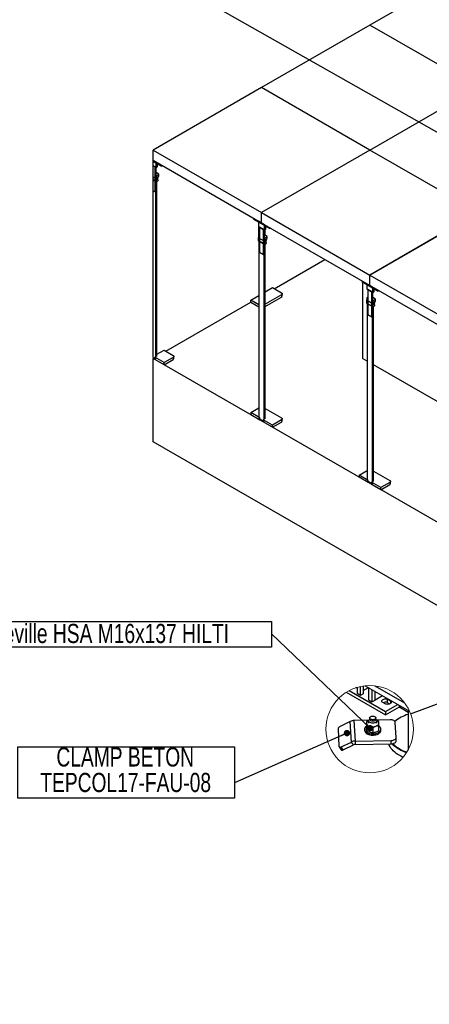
# Model space of a CAD drawing. Header units: millimetres. Extents: x 0 to 841, y 0 to 594.
# Tile 196 of 256: x 548 to 612, y 320 to 474. Entities that reach past the tile are written whole.
import ezdxf

# ---------------------------------------------------------------- set-up
doc = ezdxf.new("R2010")
doc.units = ezdxf.units.MM
doc.layers.add('NOTES', color=6, linetype='Continuous')
doc.layers.add('TRAIT-FORT', color=4, linetype='Continuous', lineweight=25)
doc.styles.add('SLDTEXTSTYLE0', font='TXT', dxfattribs={"width": 0.75})
doc.dimstyles.new('SLDDIMSTYLE2', dxfattribs={"dimtxt": 0.18, "dimasz": 2, "dimexe": 0, "dimexo": 0.0625, "dimgap": 0, "dimtad": 0, "dimtih": 1, "dimtoh": 1, "dimdec": 0, "dimrnd": 1e-09, "dimzin": 0, "dimdsep": 46, "dimtxsty": 'Standard', "dimblk1": 'NONE', "dimblk2": 'NONE', "dimsah": 1, "dimcen": 0.09, "dimadec": 0, "dimazin": 0, "dimtfac": 2, "dimtdec": 0, "dimtofl": 0, "dimtmove": 0, "dimatfit": 3, "dimldrblk": 'NONE', "dimfxl": 1, "dimfrac": 2, "dimtolj": 1, "dimtzin": 0, "dimarcsym": 0})
doc.dimstyles.new('SLDDIMSTYLE4', dxfattribs={"dimtxt": 0.18, "dimasz": 1, "dimexe": 0, "dimexo": 0.0625, "dimgap": 0, "dimtad": 0, "dimtih": 1, "dimtoh": 1, "dimdec": 0, "dimrnd": 1e-09, "dimzin": 0, "dimdsep": 46, "dimtxsty": 'Standard', "dimblk1": 'DOT', "dimblk2": 'DOT', "dimsah": 1, "dimcen": 0.09, "dimadec": 0, "dimazin": 0, "dimtfac": 1, "dimtdec": 0, "dimtofl": 0, "dimtmove": 0, "dimatfit": 3, "dimldrblk": 'DOT', "dimfxl": 1, "dimfrac": 2, "dimtolj": 1, "dimtzin": 0, "dimarcsym": 0})

# ---------------------------------------------------------------- blocks, each defined once
blk = doc.blocks.new('_None')
blk = doc.blocks.new('SW_NOTE_7')
at = {"layer": 'NOTES', "color": 0}
for p, q in [((-33.96, -2.39), (-33.96, 5.66)), ((-33.96, 5.66), (0, 5.66)), ((0, 5.66), (0, -2.39)), ((0, -2.39), (-33.96, -2.39))]:
    blk.add_line(p, q, dxfattribs=at)
at = {"layer": 'NOTES', "color": 0, "char_height": 3, "attachment_point": 2, "style": 'SLDTEXTSTYLE0'}
for s, insert in [('CLAMP BETON', (-17.14, 5.58)), ('TEPCOL17-FAU-08', (-17.07, 1.58))]:
    blk.add_mtext(s, dxfattribs=dict(at, insert=insert))
blk = doc.blocks.new('_Dot')
at = {"color": 0, "linetype": 'ByBlock', "lineweight": -2}
blk.add_line((-0.5, 0), (-1, 0), dxfattribs=at)
at = {"color": 0, "linetype": 'ByBlock', "const_width": 0.5}
blk.add_lwpolyline([(-0.25, 0, 1), (0.25, 0, 1)], format="xyb", close=True, dxfattribs=at)
blk = doc.blocks.new('SW_NOTE_8')
at = {"layer": 'NOTES', "color": 0}
for p, q in [((-52.33, -2.11), (-52.33, 1.91)), ((-52.33, 1.91), (0, 1.91)), ((0, 1.91), (0, -2.11)), ((0, -2.11), (-52.33, -2.11))]:
    blk.add_line(p, q, dxfattribs=at)
at = {"layer": 'NOTES', "color": 0, "insert": (-26.23, 1.54), "char_height": 3, "attachment_point": 2, "style": 'SLDTEXTSTYLE0'}
blk.add_mtext('Cheville HSA M16x137 HILTI', dxfattribs=at)

msp = doc.modelspace()

# ---------------------------------------------------------------- linework, layer by layer
at = {"color": 7, "linetype": 'Continuous', "lineweight": 18}
msp.add_circle((602.794, 362.654), 6.848, dxfattribs=at)
at = {"layer": 'TRAIT-FORT', "color": 4, "linetype": 'Continuous', "lineweight": 25}
for p, q in [((619.797, 482.809), (602.826, 473.012)), ((602.826, 473.012), (585.856, 463.215)), ((619.797, 463.215), (602.826, 473.012)), ((585.856, 463.215), (568.885, 453.419)), ((602.826, 453.419), (585.856, 463.215)), ((602.826, 453.419), (619.797, 463.215)), ((568.885, 453.419), (585.856, 443.622)), ((568.885, 451.785), (568.885, 453.419)), ((602.826, 453.419), (585.856, 443.622)), ((619.797, 443.622), (602.826, 453.419)), ((585.856, 441.989), (568.885, 451.785)), ((568.885, 450.969), (568.885, 451.785)), ((569.366, 451.508), (568.885, 451.785)), ((568.885, 451.785), (570.176, 451.04)), ((568.885, 451.655), (568.885, 451.785)), ((568.885, 451.655), (570.176, 450.909)), ((568.885, 450.969), (569.366, 450.691)), ((568.885, 447.049), (568.885, 450.969)), ((569.196, 450.789), (568.885, 450.969)), ((569.196, 446.87), (569.196, 450.789)), ((569.325, 449.665), (569.325, 450.715)), ((569.366, 450.691), (569.366, 451.508)), ((569.565, 450.969), (569.565, 451.262)), ((570.176, 450.909), (570.176, 451.04)), ((570.29, 450.975), (570.176, 450.909)), ((569.409, 448.873), (568.885, 449.175)), ((568.885, 448.734), (568.885, 449.175)), ((569.331, 449.408), (569.196, 449.486)), ((569.196, 449.159), (569.196, 449.486)), ((569.331, 449.082), (569.196, 449.159)), ((569.325, 449.919), (569.331, 449.922)), ((569.776, 449.665), (569.331, 449.922)), ((569.331, 449.408), (569.776, 449.665)), ((569.331, 449.408), (569.331, 449.082)), ((569.331, 449.082), (569.776, 449.339)), ((569.625, 448.734), (569.625, 449.175)), ((569.776, 449.339), (569.776, 449.665)), ((568.885, 448.734), (569.409, 448.432)), ((568.885, 420.923), (568.885, 448.734)), ((569.295, 448.498), (568.885, 448.734)), ((569.295, 420.686), (569.295, 448.498)), ((569.409, 448.432), (569.409, 448.873)), ((569.465, 421.083), (569.465, 448.469)), ((568.885, 447.049), (569.196, 446.87)), ((585.856, 443.622), (602.826, 433.825)), ((585.856, 441.989), (585.856, 443.622)), ((602.826, 433.825), (619.797, 443.622)), ((584.565, 442.734), (587.147, 441.243)), ((584.565, 442.734), (584.565, 442.603)), ((584.565, 442.603), (587.147, 441.113)), ((585.375, 442.266), (585.375, 441.45)), ((586.337, 441.711), (585.375, 442.266)), ((585.375, 441.45), (586.337, 440.894)), ((602.826, 432.192), (585.856, 441.989)), ((586.337, 440.894), (586.337, 441.711)), ((586.536, 441.172), (586.536, 441.465)), ((585.545, 440.203), (585.41, 440.126)), ((585.545, 440.048), (585.41, 440.126)), ((585.41, 439.799), (585.41, 440.126)), ((585.446, 440.146), (585.446, 441.409)), ((586.167, 440.992), (585.545, 441.352)), ((585.545, 441.352), (585.545, 437.432)), ((585.545, 440.048), (585.545, 439.721)), ((586.167, 437.073), (586.167, 440.992)), ((586.296, 439.868), (586.296, 440.918)), ((586.747, 439.868), (586.296, 440.129)), ((586.436, 440.048), (586.436, 440.967)), ((587.147, 441.113), (587.147, 441.243)), ((587.26, 441.178), (587.147, 441.113)), ((613.999, 440.274), (602.826, 433.825)), ((585.333, 439.681), (585.333, 439.24)), ((586.379, 439.076), (585.333, 439.681)), ((585.333, 439.24), (586.379, 438.635)), ((585.545, 439.721), (585.41, 439.799)), ((585.446, 439.734), (585.446, 439.779)), ((585.446, 439.174), (585.446, 411.363)), ((586.266, 438.701), (585.446, 439.174)), ((586.301, 439.611), (586.167, 439.689)), ((586.167, 439.362), (586.167, 439.689)), ((586.301, 439.285), (586.167, 439.362)), ((586.266, 410.889), (586.266, 438.701)), ((586.301, 439.611), (586.747, 439.868)), ((586.301, 439.611), (586.301, 439.285)), ((586.301, 439.285), (586.747, 439.542)), ((586.379, 438.635), (586.379, 439.076)), ((586.436, 411.287), (586.436, 438.672)), ((586.596, 438.938), (586.596, 439.378)), ((586.747, 439.542), (586.747, 439.868)), ((585.545, 437.432), (586.167, 437.073)), ((587.836, 431.697), (595.76, 436.271)), ((602.826, 432.192), (602.826, 433.825)), ((602.826, 433.825), (619.797, 424.028)), ((601.535, 432.937), (604.118, 431.446)), ((601.535, 432.937), (601.535, 432.806)), ((601.535, 432.806), (604.118, 431.316)), ((601.667, 432.73), (601.667, 420.757)), ((602.346, 432.469), (602.346, 431.653)), ((603.307, 431.914), (602.346, 432.469)), ((619.797, 422.395), (602.826, 432.192)), ((584.159, 429.901), (585.446, 430.644)), ((586.436, 431.215), (587.553, 431.86)), ((588.967, 430.717), (586.436, 429.256)), ((587.553, 431.86), (588.967, 431.044)), ((588.967, 430.717), (588.967, 430.39)), ((589.084, 430.554), (589.084, 430.88)), ((602.346, 431.653), (603.307, 431.098)), ((602.515, 431.555), (602.515, 427.635)), ((603.138, 431.195), (602.515, 431.555)), ((603.138, 427.276), (603.138, 431.195)), ((603.266, 430.072), (603.266, 431.121)), ((603.307, 431.098), (603.307, 431.914)), ((603.506, 431.375), (603.506, 431.668)), ((604.118, 431.316), (604.118, 431.446)), ((604.231, 431.381), (604.118, 431.316)), ((570.865, 421.9), (584.159, 429.574)), ((585.446, 429.158), (584.159, 429.901)), ((584.159, 429.574), (584.159, 429.901)), ((584.159, 429.574), (585.446, 428.831)), ((586.436, 428.929), (588.967, 430.39)), ((603.35, 429.28), (602.303, 429.884)), ((602.303, 429.884), (602.303, 429.443)), ((602.303, 429.443), (603.35, 428.839)), ((602.515, 430.406), (602.381, 430.329)), ((602.515, 430.251), (602.381, 430.329)), ((602.381, 430.002), (602.381, 430.329)), ((602.515, 429.925), (602.381, 430.002)), ((602.416, 429.377), (602.416, 401.566)), ((603.237, 428.904), (602.416, 429.377)), ((602.515, 430.251), (602.515, 429.925)), ((603.272, 429.814), (603.138, 429.892)), ((603.138, 429.565), (603.138, 429.892)), ((603.272, 429.488), (603.138, 429.565)), ((603.717, 430.072), (603.266, 430.332)), ((603.272, 429.814), (603.717, 430.072)), ((603.272, 429.814), (603.272, 429.488)), ((603.272, 429.488), (603.717, 429.745)), ((603.35, 428.839), (603.35, 429.28)), ((603.566, 429.141), (603.566, 429.582)), ((603.717, 429.745), (603.717, 430.072)), ((602.515, 427.635), (603.138, 427.276)), ((603.237, 401.093), (603.237, 428.904)), ((603.406, 401.49), (603.406, 428.875)), ((569.465, 421.418), (570.582, 422.063)), ((570.582, 422.063), (571.997, 421.247)), ((568.885, 420.923), (569.295, 420.686)), ((568.885, 420.757), (569.029, 420.84)), ((568.885, 407.692), (568.885, 420.757)), ((721.62, 332.585), (568.885, 420.757)), ((569.14, 420.936), (569.14, 420.61)), ((570.582, 420.104), (569.14, 420.936)), ((570.582, 419.777), (569.14, 420.61)), ((571.997, 420.92), (570.582, 420.104)), ((570.582, 419.777), (571.997, 420.594)), ((570.582, 419.777), (570.582, 420.104)), ((571.997, 420.92), (571.997, 420.594)), ((572.114, 420.757), (572.114, 421.083)), ((602.416, 420.325), (601.667, 420.757)), ((615.964, 412.504), (603.406, 419.753)), ((584.159, 412.266), (585.446, 413.009)), ((585.601, 411.434), (584.159, 412.266)), ((584.159, 412.266), (584.159, 411.94)), ((586.436, 412.911), (588.967, 411.45)), ((585.601, 411.107), (584.159, 411.94)), ((585.446, 411.363), (586.266, 410.889)), ((585.601, 411.107), (585.601, 411.434)), ((586.111, 411.139), (586.111, 410.813)), ((587.553, 410.307), (586.111, 411.139)), ((587.553, 409.98), (586.111, 410.813)), ((588.967, 411.123), (587.553, 410.307)), ((587.553, 409.98), (588.967, 410.797)), ((588.967, 411.123), (588.967, 410.797)), ((589.084, 410.96), (589.084, 411.287)), ((587.553, 409.98), (587.553, 410.307)), ((721.62, 319.52), (568.885, 407.692)), ((601.129, 402.469), (602.416, 403.212)), ((603.406, 403.114), (605.938, 401.653)), ((602.571, 401.637), (601.129, 402.469)), ((601.129, 402.469), (601.129, 402.143)), ((602.571, 401.31), (601.129, 402.143)), ((602.416, 401.566), (603.237, 401.093)), ((602.571, 401.31), (602.571, 401.637)), ((604.523, 400.51), (603.082, 401.342)), ((603.082, 401.342), (603.082, 401.016)), ((605.938, 401.326), (604.523, 400.51)), ((605.938, 401.326), (605.938, 401)), ((606.055, 401.163), (606.055, 401.49)), ((604.523, 400.183), (603.082, 401.016)), ((604.523, 400.183), (605.938, 401)), ((604.523, 400.183), (604.523, 400.51)), ((600.813, 369.209), (600.813, 368.269)), ((601.351, 367.959), (601.351, 369.348)), ((601.775, 369.426), (601.775, 368.204)), ((601.775, 368.694), (602.6, 369.17)), ((602.087, 369.465), (609.042, 365.456)), ((602.612, 369.163), (602.612, 367.231)), ((603.573, 369.458), (608.267, 366.77)), ((599.126, 368.437), (605.271, 364.889)), ((599.577, 368.699), (605.271, 365.412)), ((600.813, 368.269), (601.351, 367.959)), ((601.351, 367.959), (601.775, 368.204)), ((603.15, 368.853), (603.15, 366.921)), ((603.63, 367.198), (603.63, 368.576)), ((603.63, 367.237), (604.791, 367.907)), ((605.526, 367.355), (606.091, 367.028)), ((605.526, 367.355), (605.526, 366.832)), ((602.612, 367.231), (603.15, 366.921)), ((603.15, 366.921), (603.63, 367.198)), ((605.299, 366.571), (604.734, 366.898)), ((605.271, 365.412), (607.194, 366.522)), ((605.271, 364.889), (607.436, 366.139)), ((605.526, 366.832), (605.918, 366.606)), ((606.091, 366.728), (606.091, 367.028)), ((607.408, 366.399), (607.408, 366.248)), ((607.595, 365.987), (607.595, 366.29)), ((608.811, 365.285), (607.595, 365.987)), ((602.78, 364.41), (602.78, 364.182)), ((603.756, 364.182), (603.756, 364.41)), ((605.271, 365.412), (605.271, 364.889)), ((607.481, 364.386), (607.425, 364.353)), ((608.811, 365.59), (608.811, 359.385)), ((599.743, 363.865), (598.16, 363.09)), ((599.917, 360.634), (599.743, 363.865)), ((602.648, 364.057), (600.383, 364.016)), ((600.557, 360.785), (600.383, 364.016)), ((602.292, 363.84), (602.292, 362.993)), ((602.326, 363.2), (602.326, 362.353)), ((602.628, 363.966), (602.628, 363.581)), ((602.78, 364.242), (602.684, 364.117)), ((603.303, 362.898), (603.303, 362.051)), ((603.853, 364.117), (603.756, 364.242)), ((605.98, 364.117), (603.878, 364.079)), ((603.908, 363.581), (603.908, 363.966)), ((604.245, 362.388), (604.245, 363.235)), ((606.929, 361.361), (606.805, 363.669)), ((597.827, 362.69), (597.975, 359.92)), ((601.988, 362.647), (601.988, 362.451)), ((604.548, 362.451), (604.548, 362.647)), ((606.929, 360.824), (606.929, 361.347)), ((597.996, 359.857), (598.316, 359.41)), ((598.334, 359.859), (599.917, 360.634)), ((598.654, 359.412), (598.334, 359.859)), ((598.654, 359.412), (600.237, 360.187)), ((600.237, 360.187), (599.917, 360.634)), ((600.557, 360.785), (606.154, 360.885)), ((600.557, 360.262), (600.557, 360.785)), ((600.557, 360.262), (606.154, 360.363)), ((606.154, 360.363), (606.154, 360.885))]:
    msp.add_line(p, q, dxfattribs=at)
at = {"layer": 'TRAIT-FORT', "color": 4, "linetype": 'Continuous', "lineweight": 25, "flags": 128}
for points in [[(569.366, 450.691), (569.435, 450.738), (569.491, 450.791), (569.532, 450.848), (569.557, 450.907), (569.565, 450.969)], [(569.615, 449.246), (569.623, 449.206), (569.623, 449.145), (569.608, 449.085), (569.579, 449.026), (569.535, 448.971), (569.478, 448.919), (569.409, 448.873)], [(569.625, 448.734), (569.623, 448.704), (569.608, 448.644), (569.579, 448.585), (569.535, 448.53), (569.478, 448.478), (569.409, 448.432)], [(586.337, 440.894), (586.403, 440.939), (586.457, 440.989), (586.498, 441.042), (586.524, 441.099), (586.535, 441.157), (586.536, 441.172)], [(585.333, 439.681), (585.412, 439.72), (585.494, 439.751)], [(586.586, 439.449), (586.594, 439.409), (586.594, 439.348), (586.579, 439.288), (586.549, 439.229), (586.505, 439.174), (586.448, 439.122), (586.379, 439.076)], [(586.596, 438.938), (586.594, 438.907), (586.579, 438.847), (586.549, 438.788), (586.505, 438.733), (586.448, 438.682), (586.379, 438.635)], [(588.967, 431.044), (589.017, 431.009), (589.054, 430.969), (589.077, 430.925), (589.084, 430.88), (589.077, 430.835), (589.054, 430.792), (589.017, 430.752), (588.967, 430.717)], [(603.307, 431.098), (603.374, 431.142), (603.428, 431.192), (603.468, 431.245), (603.495, 431.302), (603.506, 431.36), (603.506, 431.375)], [(602.303, 429.884), (602.383, 429.924), (602.464, 429.954)], [(603.556, 429.652), (603.565, 429.612), (603.565, 429.551), (603.55, 429.491), (603.52, 429.432), (603.476, 429.377), (603.419, 429.326), (603.35, 429.28)], [(603.566, 429.141), (603.565, 429.11), (603.55, 429.05), (603.52, 428.991), (603.476, 428.936), (603.419, 428.885), (603.35, 428.839)], [(571.997, 421.247), (572.046, 421.212), (572.083, 421.172), (572.106, 421.129), (572.114, 421.083), (572.106, 421.038), (572.083, 420.995), (572.046, 420.955), (571.997, 420.92)], [(588.967, 411.45), (589.017, 411.415), (589.054, 411.375), (589.077, 411.332), (589.084, 411.287), (589.077, 411.242), (589.054, 411.198), (589.017, 411.158), (588.967, 411.123)], [(605.938, 401.653), (605.987, 401.618), (606.024, 401.578), (606.047, 401.535), (606.055, 401.49), (606.047, 401.445), (606.024, 401.401), (605.987, 401.361), (605.938, 401.326)], [(600.813, 369.152), (600.742, 369.149), (600.642, 369.155)], [(600.813, 369.152), (600.742, 369.149), (600.642, 369.155)], [(604.734, 366.898), (604.689, 366.97), (604.673, 367.047), (604.688, 367.123), (604.731, 367.196), (604.802, 367.261), (604.896, 367.315), (605.009, 367.356), (605.135, 367.381), (605.268, 367.39), (605.4, 367.381), (605.526, 367.355)], [(604.734, 366.898), (604.689, 366.97), (604.673, 367.047), (604.688, 367.123), (604.731, 367.196), (604.802, 367.261), (604.896, 367.315), (605.009, 367.356), (605.135, 367.381), (605.268, 367.39), (605.4, 367.381), (605.526, 367.355)], [(606.091, 367.028), (606.136, 366.956), (606.151, 366.879), (606.137, 366.803), (606.093, 366.73), (606.023, 366.665), (605.928, 366.611), (605.815, 366.57), (605.69, 366.545), (605.557, 366.536), (605.425, 366.545), (605.299, 366.571)], [(606.091, 367.028), (606.136, 366.956), (606.151, 366.879), (606.137, 366.803), (606.093, 366.73), (606.023, 366.665), (605.928, 366.611), (605.815, 366.57), (605.69, 366.545), (605.557, 366.536), (605.425, 366.545), (605.299, 366.571)], [(602.798, 364.335), (602.781, 364.402), (602.791, 364.469), (602.829, 364.534), (602.893, 364.591), (602.979, 364.637), (603.081, 364.671), (603.195, 364.689), (603.312, 364.691), (603.427, 364.677), (603.533, 364.647), (603.623, 364.604), (603.693, 364.549), (603.738, 364.486), (603.756, 364.419), (603.746, 364.352), (603.707, 364.287), (603.644, 364.23), (603.558, 364.184), (603.455, 364.15), (603.342, 364.132), (603.225, 364.13), (603.11, 364.144), (603.004, 364.174), (602.913, 364.217), (602.844, 364.272), (602.798, 364.335)], [(602.292, 363.124), (602.189, 363.044), (602.098, 362.947), (602.034, 362.843), (601.997, 362.734), (601.989, 362.624), (602.009, 362.514), (602.058, 362.407), (602.133, 362.306), (602.234, 362.212), (602.358, 362.128), (602.502, 362.055), (602.663, 361.996), (602.838, 361.951), (603.022, 361.922), (603.212, 361.909), (603.404, 361.912), (603.592, 361.932), (603.773, 361.968), (603.942, 362.019), (604.097, 362.084), (604.233, 362.161), (604.348, 362.25), (604.438, 362.347), (604.503, 362.451), (604.539, 362.559), (604.548, 362.67), (604.548, 362.67)], [(602.63, 363.995), (602.569, 363.96), (602.489, 363.904), (602.423, 363.843), (602.371, 363.777), (602.334, 363.708), (602.313, 363.636), (602.309, 363.564)], [(602.309, 363.564), (602.321, 363.492), (602.349, 363.421), (602.393, 363.353), (602.452, 363.289), (602.525, 363.23), (602.611, 363.177), (602.708, 363.131), (602.814, 363.093)], [(603.853, 364.117), (603.868, 364.095), (603.902, 364.018), (603.906, 363.938), (603.881, 363.859), (603.827, 363.786), (603.746, 363.721), (603.644, 363.667), (603.524, 363.627), (603.391, 363.604), (603.254, 363.597), (603.116, 363.607), (602.986, 363.635), (602.869, 363.677), (602.771, 363.734), (602.696, 363.801), (602.648, 363.876), (602.629, 363.955), (602.629, 363.955)], [(603.756, 364.182), (603.746, 364.123), (603.707, 364.059), (603.644, 364.002), (603.558, 363.955), (603.455, 363.922), (603.342, 363.903), (603.225, 363.901), (603.11, 363.915), (603.004, 363.945), (602.913, 363.989), (602.844, 364.043), (602.798, 364.106), (602.781, 364.173), (602.78, 364.182)], [(603.774, 363.11), (603.876, 363.152), (603.968, 363.201), (604.048, 363.257), (604.114, 363.319), (604.166, 363.385), (604.203, 363.454), (604.224, 363.526), (604.228, 363.598)], [(604.228, 363.598), (604.216, 363.67), (604.188, 363.741), (604.144, 363.809), (604.085, 363.873), (604.012, 363.932), (603.926, 363.985), (603.906, 363.995)], [(606.805, 363.669), (606.784, 363.759), (606.734, 363.845), (606.656, 363.923), (606.553, 363.991), (606.429, 364.047), (606.288, 364.087), (606.137, 364.11), (605.98, 364.117)], [(601.988, 362.451), (601.989, 362.428), (602.009, 362.318), (602.058, 362.211), (602.133, 362.11), (602.234, 362.016), (602.358, 361.932), (602.502, 361.859), (602.663, 361.8), (602.838, 361.755), (603.022, 361.726), (603.212, 361.713), (603.404, 361.716), (603.592, 361.736), (603.773, 361.772), (603.942, 361.823), (604.097, 361.888), (604.233, 361.965), (604.348, 362.054), (604.438, 362.151), (604.503, 362.255), (604.539, 362.363), (604.548, 362.451)], [(606.154, 360.885), (606.309, 360.897), (606.458, 360.926), (606.594, 360.971), (606.712, 361.031), (606.808, 361.102), (606.877, 361.183), (606.918, 361.271), (606.929, 361.361)], [(597.975, 359.92), (597.984, 359.878), (598.006, 359.845), (598.041, 359.82), (598.086, 359.806), (598.14, 359.803), (598.201, 359.811), (598.266, 359.83), (598.334, 359.859)], [(608.028, 358.238), (607.811, 358.336), (607.503, 358.496), (607.215, 358.668), (606.948, 358.851), (606.704, 359.044), (606.483, 359.247), (606.287, 359.457), (606.117, 359.675), (605.973, 359.899), (605.856, 360.129), (605.769, 360.356)], [(606.154, 360.363), (606.309, 360.374), (606.458, 360.403), (606.594, 360.448), (606.712, 360.508), (606.808, 360.58), (606.877, 360.661), (606.918, 360.748), (606.929, 360.824)], [(608.551, 358.946), (608.307, 359.035), (607.972, 359.176), (607.655, 359.329), (607.357, 359.495), (607.079, 359.673), (606.823, 359.861), (606.591, 360.059), (606.382, 360.265), (606.287, 360.372)], [(606.414, 360.395), (606.453, 360.353), (606.658, 360.149), (606.888, 359.953), (607.14, 359.768), (607.414, 359.593), (607.708, 359.429), (608.021, 359.277), (608.352, 359.139), (608.613, 359.044)], [(598.316, 359.41), (598.326, 359.398), (598.36, 359.374), (598.405, 359.36), (598.459, 359.357), (598.52, 359.365), (598.586, 359.383), (598.654, 359.412)]]:
    msp.add_lwpolyline(points, dxfattribs=at)
at = {"layer": 'TRAIT-FORT', "color": 4, "linetype": 'Continuous', "lineweight": 25}
for centre, radius, start, end in [((569.105, 449.687), 0.221, 294.37466, 354.3052), ((586.078, 439.889), 0.219, 294.02892, 354.65094), ((588.884, 430.574), 0.201, 294.37466, 354.3052), ((603.048, 430.092), 0.219, 294.02892, 354.65094), ((571.914, 420.777), 0.201, 294.37466, 354.3052), ((585.834, 410.678), 0.489, 95.3191, 118.58073), ((588.884, 410.98), 0.201, 294.37466, 354.3052), ((602.805, 400.881), 0.489, 95.3191, 118.58073), ((605.855, 401.183), 0.201, 294.37466, 354.3052), ((605.267, 365.913), 0.955, 74.29457, 112.15313), ((605.267, 365.919), 0.95, 74.19298, 112.25472), ((607.728, 366.28), 0.322, 185.69308, 245.62802), ((609.835, 360.133), 4.86, 119.73269, 129.94793), ((610.464, 359.351), 5.85, 106.41708, 129.75006), ((598.354, 362.589), 0.537, 111.14206, 169.20143), ((600.406, 362.494), 1.522, 90.85318, 115.79177), ((602.88, 363.959), 0.252, 141.34115, 181.0471), ((603.267, 364.601), 1.575, 253.28799, 288.76183), ((603.918, 362.579), 0.636, 8.23423, 59.06627), ((600.579, 359.263), 1.522, 90.85343, 115.79153), ((600.568, 359.502), 0.761, 90.85066, 115.79449)]:
    msp.add_arc(centre, radius, start, end, dxfattribs=at)
for points, knots in [([(602.643, 364.003), (602.604, 363.988), (602.484, 363.941), (602.369, 363.881), (602.292, 363.84)], [0, 0, 0, 0, 0.3223802, 1, 1, 1, 1]), ([(602.292, 363.84), (602.295, 363.798), (602.301, 363.706), (602.306, 363.614), (602.309, 363.564)], [0, 0, 0, 0, 0.4589696, 1, 1, 1, 1]), ([(602.309, 362.63), (602.306, 362.687), (602.3, 362.808), (602.294, 362.929), (602.292, 362.993)], [0, 0, 0, 0, 0.4717911, 1, 1, 1, 1]), ([(602.309, 363.564), (602.312, 363.507), (602.318, 363.386), (602.323, 363.264), (602.326, 363.2)], [0, 0, 0, 0, 0.4717911, 1, 1, 1, 1]), ([(602.326, 363.2), (602.407, 363.188), (602.572, 363.161), (602.733, 363.116), (602.814, 363.093)], [0, 0, 0, 0, 0.491597, 1, 1, 1, 1]), ([(602.814, 363.093), (602.896, 363.065), (603.063, 363.009), (603.222, 362.935), (603.303, 362.898)], [0, 0, 0, 0, 0.492778, 1, 1, 1, 1]), ([(603.303, 362.898), (603.38, 362.938), (603.533, 363.017), (603.694, 363.079), (603.774, 363.11)], [0, 0, 0, 0, 0.5041371, 1, 1, 1, 1]), ([(603.774, 363.11), (603.852, 363.136), (604.007, 363.187), (604.166, 363.219), (604.245, 363.235)], [0, 0, 0, 0, 0.5053933, 1, 1, 1, 1]), ([(604.211, 363.874), (604.131, 363.912), (604.027, 363.962), (603.918, 364), (603.892, 364.009)], [0, 0, 0, 0, 0.76543248, 1, 1, 1, 1]), ([(604.228, 363.598), (604.225, 363.648), (604.22, 363.74), (604.214, 363.832), (604.211, 363.874)], [0, 0, 0, 0, 0.5370274, 1, 1, 1, 1]), ([(604.245, 363.235), (604.242, 363.298), (604.237, 363.419), (604.231, 363.54), (604.228, 363.598)], [0, 0, 0, 0, 0.5241916, 1, 1, 1, 1]), ([(602.326, 362.353), (602.323, 362.396), (602.317, 362.488), (602.312, 362.58), (602.309, 362.63)], [0, 0, 0, 0, 0.4589685, 1, 1, 1, 1]), ([(602.814, 362.158), (602.732, 362.186), (602.566, 362.242), (602.407, 362.316), (602.326, 362.353)], [0, 0, 0, 0, 0.4927646, 1, 1, 1, 1]), ([(603.303, 362.051), (603.222, 362.063), (603.057, 362.09), (602.896, 362.135), (602.814, 362.158)], [0, 0, 0, 0, 0.4915877, 1, 1, 1, 1]), ([(603.774, 362.176), (603.696, 362.15), (603.541, 362.099), (603.382, 362.066), (603.303, 362.051)], [0, 0, 0, 0, 0.5053933, 1, 1, 1, 1]), ([(604.245, 362.388), (604.168, 362.348), (604.015, 362.269), (603.854, 362.206), (603.774, 362.176)], [0, 0, 0, 0, 0.5041452, 1, 1, 1, 1])]:
    msp.add_open_spline(points, degree=3, knots=knots, dxfattribs=at)

# ---------------------------------------------------------------- block references
at = {"layer": 'NOTES', "color": 211}
for name, p in [('SW_NOTE_8', (587.421, 377.61)), ('SW_NOTE_7', (581.635, 354.214))]:
    msp.add_blockref(name, p, dxfattribs=at)

# ---------------------------------------------------------------- leaders
at = {"color": 7, "linetype": 'Continuous', "lineweight": 18, "has_arrowhead": 0}
for points in [[(569.912, 480.846), (658.97, 430.381)], [(609.209, 365.05), (661.65, 384.633)]]:
    msp.add_leader(points, dimstyle='SLDDIMSTYLE2', dxfattribs=at)
at = {"layer": 'NOTES', "color": 211}
for points in [[(602.86, 362.801), (587.421, 377.61)], [(599.234, 362.033), (581.635, 354.214)]]:
    msp.add_leader(points, dimstyle='SLDDIMSTYLE4', dxfattribs=at)

doc.saveas('drawing.dxf')
